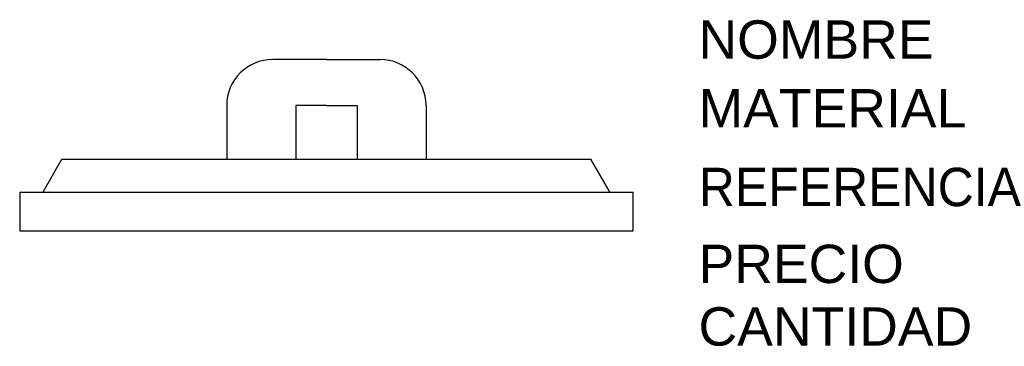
# Model space of a CAD drawing. Header units: centimetres. Extents: x 0 to 64.2, y -7.5 to 13.8.
import ezdxf

# ---------------------------------------------------------------- set-up
doc = ezdxf.new("R2010")
doc.units = ezdxf.units.CM
doc.styles.get("Standard").update_dxf_attribs({"font": 'arial.ttf'})

msp = doc.modelspace()

# ---------------------------------------------------------------- linework, layer by layer
for p, q in [((20, 11.165), (16.5, 11.165)), ((20, 11.165), (23.5, 11.165)), ((13.5, 8.165), (13.5, 4.665)), ((20, 8.165), (18, 8.165)), ((18, 8.165), (18, 4.665)), ((20, 8.165), (22, 8.165)), ((22, 8.165), (22, 4.665)), ((26.5, 8.165), (26.5, 4.665)), ((1.5, 2.5), (2.75, 4.665)), ((2.75, 4.665), (37.25, 4.665)), ((38.5, 2.5), (37.25, 4.665))]:
    msp.add_line(p, q)
msp.add_lwpolyline([(0, 0), (40, 0), (40, 2.5), (0, 2.5)], close=True)
for centre, start, end in [((16.5, 8.165), 90, 180), ((23.5, 8.165), 0, 90)]:
    msp.add_arc(centre, 3, start, end)

# ---------------------------------------------------------------- texts
at = {"flags": 1}
for tag, p, s in [('NOMBRE', (44.265, 11.218), 'PANTALLA'), ('MATERIAL', (44.265, 6.735), 'N/A'), ('REFERENCIA', (44.265, 1.604), 'LCD42'), ('PRECIO', (44.265, -3.411), '80000'), ('CANTIDAD', (44.265, -7.492), '1')]:
    msp.add_attdef(tag, p, s, height=2.5, dxfattribs=at)

doc.saveas('drawing.dxf')
